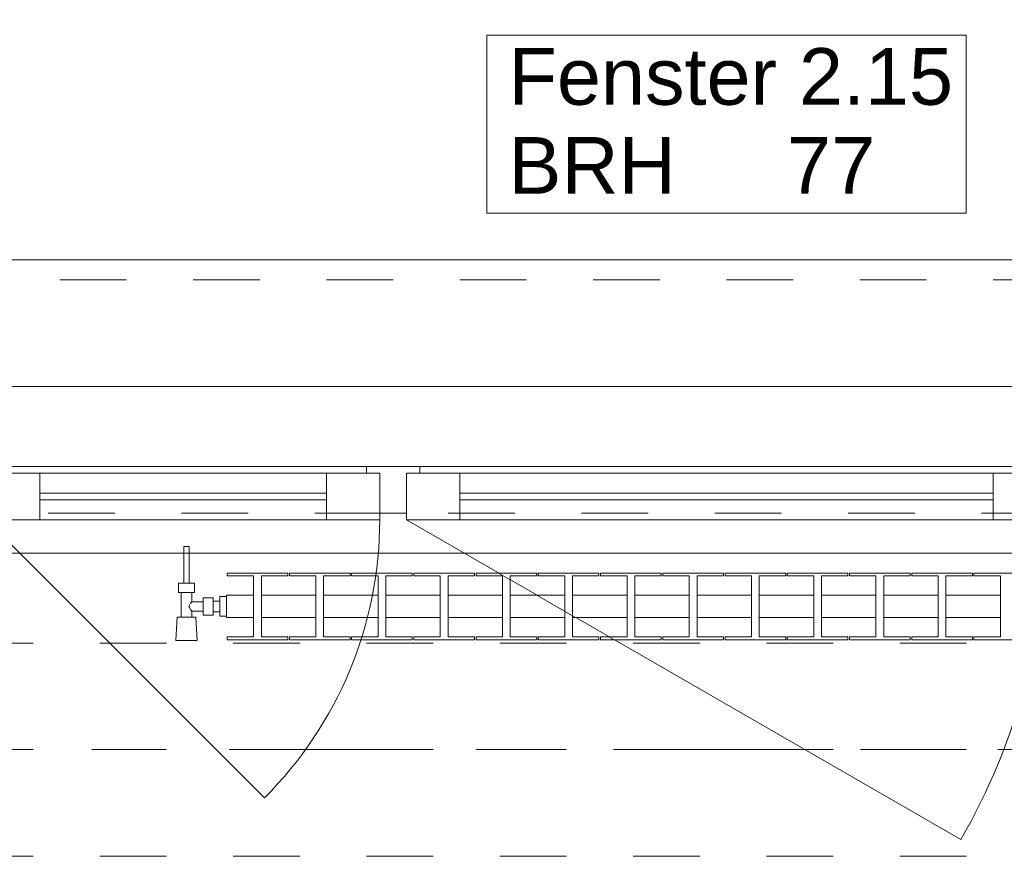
# Model space of a CAD drawing. Header units: metres. Extents: x -4 to 100, y -11 to 17.
# Tile 169 of 256: x 8.46 to 9.94, y 12.99 to 14.25. Entities that reach past the tile are written whole.
import ezdxf

# ---------------------------------------------------------------- set-up
doc = ezdxf.new("R2010")
doc.units = ezdxf.units.M
doc.header["$MEASUREMENT"] = 0
for name, pattern in [('Achse', [0.2, 0.1, -0.05, 0, -0.05]), ('Strichlinie doppelt', [0.546806, 0.264583, -0.105833, 0.070556, -0.105833]), ('Strichlinie eng', [0.115, 0.075, -0.04]), ('Untersicht', [0.1, 0.075, -0.025]), ('Wipeout_Contour', [1, 0, -1])]:
    doc.linetypes.add(name, pattern=pattern)
for name, color, linetype in [('152 - Bemaßung_ Beschriftung.Ausbau', 7, 'Continuous'), ('451 - Universal.Achsen Raster', 7, 'Continuous'), ('603 - Struktur.Bodenplatte_ Decke Roh', 7, 'Continuous'), ('604 - Struktur.Wand Aussen', 7, 'Continuous'), ('608 - Struktur.Träger', 7, 'Continuous'), ('650 - Abdeckung.Fußboden Aufbau', 7, 'Continuous'), ('801 - HKLSE.Heizung_ Klima_ Lüftung', 7, 'Continuous'), ('Neubau_653 - Abdeckung.TB Verkofferung', 7, 'Continuous')]:
    doc.layers.add(name, color=color, linetype=linetype)
doc.styles.add('ERSTELLTER_STIL_2', font='txt')
doc.dimstyles.new('ERSTELLTER_STIL__5', dxfattribs={"dimtxt": 0.1, "dimasz": 0.0532, "dimexe": 0.18, "dimexo": 0.0625, "dimgap": 0, "dimtad": 1, "dimtih": 1, "dimtoh": 1, "dimzin": 0, "dimdsep": 46, "dimtxsty": 'ERSTELLTER_STIL_2', "dimblk": 'ARROWHEAD_2', "dimblk1": 'ARROWHEAD_2', "dimblk2": 'ARROWHEAD_2', "dimcen": 0.09, "dimse1": 1, "dimse2": 1, "dimclrd": 7, "dimclre": 7, "dimclrt": 7, "dimazin": 0, "dimtfac": 1, "dimtdec": 4, "dimtmove": 0, "dimatfit": 3, "dimfxl": 1, "dimtolj": 1, "dimtzin": 0, "dimarcsym": 0})

# ---------------------------------------------------------------- blocks, each defined once
blk = doc.blocks.new('*D287')
at = {"layer": '152 - Bemaßung_ Beschriftung.Ausbau', "color": 7, "linetype": 'Continuous', "lineweight": 5}
for p, q in [((8.32, 14.8025), (8.32, 14.9075)), ((8.3402, 14.89), (8.2998, 14.82)), ((10.7402, 14.89), (10.6998, 14.82)), ((7.12, 14.855), (8.32, 14.855)), ((8.32, 14.855), (10.72, 14.855))]:
    blk.add_line(p, q, dxfattribs=at)
at = {"layer": '152 - Bemaßung_ Beschriftung.Ausbau', "color": 7, "lineweight": 5, "char_height": 0.1, "attachment_point": 7, "style": 'ERSTELLTER_STIL_2'}
for s, insert in [('\\A1;{\\pql;\\fArial|b0|i0|c0|p38;2,40}', (9.387, 14.875)), ('\\A1;{\\pql;\\fArial|b0|i0|c0|p38;2,01}', (9.387, 14.735))]:
    blk.add_mtext(s, dxfattribs=dict(at, insert=insert))
blk = doc.blocks.new('ARROWHEAD_2')
at = {"color": 0, "linetype": 'Continuous', "lineweight": 0}
for p, q in [((-0.378, -0.655), (0.378, 0.655)), ((0, 0), (-1, 0))]:
    blk.add_line(p, q, dxfattribs=at)
blk = doc.blocks.new('*D288')
at = {"layer": '152 - Bemaßung_ Beschriftung.Ausbau', "color": 7, "linetype": 'Continuous', "lineweight": 5}
for p, q in [((10.72, 14.8025), (10.72, 14.9075)), ((10.7402, 14.89), (10.6998, 14.82)), ((11.9952, 14.89), (11.9548, 14.82)), ((8.32, 14.855), (10.72, 14.855)), ((10.72, 14.855), (11.975, 14.855))]:
    blk.add_line(p, q, dxfattribs=at)
at = {"layer": '152 - Bemaßung_ Beschriftung.Ausbau', "color": 7, "lineweight": 5, "insert": (11.1894, 14.8556), "char_height": 0.1, "attachment_point": 7, "style": 'ERSTELLTER_STIL_2'}
blk.add_mtext('\\A1;{\\pql;\\fArial|b0|i0|c0|p38;1,25\\fArial|b0|i0|c0|p38;\\A1{\\H.66x;\\S5^  ;}}', dxfattribs=at)
blk = doc.blocks.new('*D321')
at = {"layer": '152 - Bemaßung_ Beschriftung.Ausbau', "color": 7, "linetype": 'Continuous', "lineweight": 5}
for p, q in [((7.795, 15.3025), (7.795, 15.4075)), ((7.6652, 15.39), (7.6248, 15.32)), ((7.8152, 15.39), (7.7748, 15.32)), ((7.645, 15.355), (7.795, 15.355)), ((7.795, 15.355), (11.25, 15.355))]:
    blk.add_line(p, q, dxfattribs=at)
blk = doc.blocks.new('*D322')
at = {"layer": '152 - Bemaßung_ Beschriftung.Ausbau', "color": 7, "linetype": 'Continuous', "lineweight": 5}
for p, q in [((7.8152, 15.39), (7.7748, 15.32)), ((11.2702, 15.39), (11.2298, 15.32)), ((7.795, 15.355), (11.25, 15.355))]:
    blk.add_line(p, q, dxfattribs=at)
at = {"layer": '152 - Bemaßung_ Beschriftung.Ausbau', "color": 7, "lineweight": 5, "char_height": 0.1, "attachment_point": 7, "style": 'ERSTELLTER_STIL_2'}
for s, insert in [('\\A1;{\\pql;\\fArial|b0|i0|c0|p38;3,45\\fArial|b0|i0|c0|p38;\\A1{\\H.66x;\\S5^  ;}}', (9.2885, 15.3556)), ('\\A1;{\\pql;\\fArial|b0|i0|c0|p38;16}', (11.078, 15.375))]:
    blk.add_mtext(s, dxfattribs=dict(at, insert=insert))
blk = doc.blocks.new('*D323')
at = {"layer": '152 - Bemaßung_ Beschriftung.Ausbau', "color": 7, "linetype": 'Continuous', "lineweight": 5}
for p, q in [((11.25, 15.3025), (11.25, 15.4075)), ((11.41, 15.3025), (11.41, 15.4075)), ((11.2702, 15.39), (11.2298, 15.32)), ((11.4302, 15.39), (11.3898, 15.32)), ((7.795, 15.355), (11.25, 15.355)), ((11.25, 15.355), (11.41, 15.355)), ((11.41, 15.355), (14.84, 15.355))]:
    blk.add_line(p, q, dxfattribs=at)
blk = doc.blocks.new('*D359')
at = {"layer": '152 - Bemaßung_ Beschriftung.Ausbau', "color": 7, "linetype": 'Continuous', "lineweight": 5}
for p, q in [((7.88, 15.8025), (7.88, 15.9075)), ((11.18, 15.8025), (11.18, 15.9075)), ((7.9002, 15.89), (7.8598, 15.82)), ((11.2002, 15.89), (11.1598, 15.82)), ((7.58, 15.855), (7.88, 15.855)), ((7.88, 15.855), (11.18, 15.855)), ((11.18, 15.855), (11.48, 15.855))]:
    blk.add_line(p, q, dxfattribs=at)
at = {"layer": '152 - Bemaßung_ Beschriftung.Ausbau', "color": 7, "lineweight": 5, "insert": (9.397, 15.875), "char_height": 0.1, "attachment_point": 7, "style": 'ERSTELLTER_STIL_2'}
blk.add_mtext('\\A1;{\\pql;\\fArial|b0|i0|c0|p38;3,30}', dxfattribs=at)

msp = doc.modelspace()

# ---------------------------------------------------------------- linework, layer by layer
at = {"layer": '451 - Universal.Achsen Raster', "color": 160, "linetype": 'Strichlinie doppelt', "lineweight": 9, "true_color": 0x3232ff}
msp.add_line((64.935, 13.15), (-3.175, 13.15), dxfattribs=at)
at = {"layer": '603 - Struktur.Bodenplatte_ Decke Roh', "color": 7, "linetype": 'Continuous', "lineweight": 18, "flags": 128}
msp.add_lwpolyline([(47.48, 13.695), (14.78, 13.695), (14.78, 13.455), (14.78, 13), (14.84, 13), (14.84, 8.585), (13.03, 8.585), (13.03, 8.725), (11.41, 8.725), (11.41, 13), (11.48, 13), (11.48, 13.455), (11.48, 13.695), (-0.015, 13.695)], dxfattribs=at)
at = {"layer": '604 - Struktur.Wand Aussen', "color": 7, "linetype": 'Continuous', "lineweight": 9}
msp.add_line((10.62, 13.885), (8.42, 13.885), dxfattribs=at)
at = {"layer": '604 - Struktur.Wand Aussen', "color": 7, "linetype": 'Strichlinie eng', "lineweight": 9}
msp.add_line((10.62, 13.855), (8.42, 13.855), dxfattribs=at)
at = {"layer": '604 - Struktur.Wand Aussen', "color": 7, "linetype": 'Continuous', "lineweight": 13}
for p, q in [((8.43, 13.575), (8.98, 13.575)), ((8.98, 13.565), (8.98, 13.575)), ((8.98, 13.575), (9.02, 13.575)), ((9.02, 13.575), (9.06, 13.575)), ((9.06, 13.575), (9.98, 13.575)), ((9.06, 13.575), (9.06, 13.565)), ((8.41, 13.565), (8.49, 13.565)), ((8.49, 13.565), (8.92, 13.565)), ((8.49, 13.565), (8.49, 13.495)), ((8.92, 13.495), (8.92, 13.565)), ((8.92, 13.565), (9, 13.565)), ((9, 13.565), (8.98, 13.565)), ((9, 13.505), (9, 13.565)), ((9, 13.565), (9, 13.495)), ((9.06, 13.565), (9.04, 13.565)), ((9.04, 13.565), (9.04, 13.505)), ((9.04, 13.495), (9.04, 13.565)), ((9.04, 13.565), (9.12, 13.565)), ((9.12, 13.565), (9.92, 13.565)), ((9.12, 13.565), (9.12, 13.495)), ((9.92, 13.495), (9.92, 13.565)), ((9.92, 13.565), (10, 13.565)), ((8.49, 13.535), (8.92, 13.535)), ((9.12, 13.535), (9.92, 13.535)), ((8.92, 13.525), (8.49, 13.525)), ((9.92, 13.525), (9.12, 13.525)), ((9.02, 13.505), (9, 13.505)), ((9.04, 13.505), (9.02, 13.505)), ((8.49, 13.495), (8.41, 13.495)), ((8.92, 13.495), (8.49, 13.495)), ((9, 13.495), (8.92, 13.495)), ((9.12, 13.495), (9.04, 13.495)), ((9.92, 13.495), (9.12, 13.495)), ((10, 13.495), (9.92, 13.495))]:
    msp.add_line(p, q, dxfattribs=at)
at = {"layer": '604 - Struktur.Wand Aussen', "color": 7, "linetype": 'Continuous', "lineweight": 9, "flags": 128}
msp.add_lwpolyline([(9.1606, 13.955), (9.8794, 13.955), (9.8794, 14.0886), (9.8794, 14.2221), (9.1606, 14.2221), (9.1606, 14.0886)], close=True, dxfattribs=at)
at = {"layer": '608 - Struktur.Träger', "color": 7, "linetype": 'Achse', "lineweight": 9}
msp.add_line((0.38, 13.15), (11.48, 13.15), dxfattribs=at)
at = {"layer": '608 - Struktur.Träger', "color": 7, "linetype": 'Untersicht', "lineweight": 13}
msp.add_line((0.38, 12.99), (11.48, 12.99), dxfattribs=at)
at = {"layer": '650 - Abdeckung.Fußboden Aufbau', "color": 7, "linetype": 'Continuous', "lineweight": 13, "flags": 128}
msp.add_lwpolyline([(11.17, 8.2275), (11.17, 8.51), (11.25, 8.51), (11.25, 12.99), (11.17, 12.99), (11.17, 13.445), (7.89, 13.445), (7.89, 12.99), (7.795, 12.99)], dxfattribs=at)
at = {"layer": 'Neubau_653 - Abdeckung.TB Verkofferung', "color": 1, "linetype": 'Untersicht', "lineweight": 9}
msp.add_line((0.7025, 13.505), (11.25, 13.505), dxfattribs=at)

# ---------------------------------------------------------------- texts
at = {"layer": '604 - Struktur.Wand Aussen', "color": 7, "lineweight": 9, "char_height": 0.085, "style": 'ERSTELLTER_STIL_2'}
for s, insert, attachment_point in [('\\A1;{\\pql;\\pt0;\\fArial|b0|i0|c0|p38;Fenster 2.15}', (9.1932, 14.1163), 7), ('\\A1;{\\pql;\\pt0;\\fArial|b0|i0|c0|p38;}', (9.7399, 14.0886), 1), ('\\A1;{\\pql;\\pt0;\\fArial|b0|i0|c0|p38;BRH}', (9.1932, 14.0691), 1), ('\\A1;{\\pql;\\pt0,0.05;\\fArial|b0|i0|c0|p38;77\\fArial|b0|i0|c0|p38;\\A1{\\H.66x;\\S^  ;}\\fArial|b0|i0|c0|p38;\\fArial|b0|i0|c0|p38;\\A1{\\H.66x;\\S^  ;}}', (9.6109, 14.0691), 1)]:
    msp.add_mtext(s, dxfattribs=dict(at, insert=insert, attachment_point=attachment_point))

# ---------------------------------------------------------------- dimensions: what is measured, and where the dimension line sits
at = {"layer": '152 - Bemaßung_ Beschriftung.Ausbau', "color": 7, "linetype": 'Continuous', "lineweight": 5}
for base, p1, p2, picture, middle in [((11.97499, 14.855), (10.72, 13.575), (11.97499, 13.695), '*D288', (11.45437, 14.925)), ((10.72, 14.855), (8.32, 13.575), (10.72, 13.575), '*D287', (9.5169, 14.925))]:
    dim = msp.add_linear_dim(base=base, p1=p1, p2=p2, angle=0, dimstyle='ERSTELLTER_STIL__5', dxfattribs=at)
    dim.commit()
    dim.dimension.update_dxf_attribs({"geometry": picture, "text_midpoint": middle, "dimtype": 160})

# ---------------------------------------------------------------- next in the draw order: wipeouts: each hides what was drawn before it
at = {"color": 254, "linetype": 'Wipeout_Contour', "lineweight": 0, "ltscale": 3997.284571}
msp.add_wipeout([(8.77, 13.3817), (8.77, 13.3483), (8.8108, 13.3483), (8.8108, 13.3192), (8.7712, 13.3192), (8.7712, 13.315), (8.8622, 13.315), (8.8622, 13.3192), (8.8225, 13.3192), (8.8225, 13.3483), (8.9042, 13.3483), (8.9042, 13.3192), (8.8645, 13.3192), (8.8645, 13.315), (8.9555, 13.315), (8.9555, 13.3192), (8.9158, 13.3192), (8.9158, 13.3483), (8.9975, 13.3483), (8.9975, 13.3192), (8.9578, 13.3192), (8.9578, 13.315), (9.0488, 13.315), (9.0488, 13.3192), (9.0092, 13.3192), (9.0092, 13.3483), (9.0908, 13.3483), (9.0908, 13.3192), (9.0512, 13.3192), (9.0512, 13.315), (9.1422, 13.315), (9.1422, 13.3192), (9.1025, 13.3192), (9.1025, 13.3483), (9.1842, 13.3483), (9.1842, 13.3192), (9.1445, 13.3192), (9.1445, 13.315), (9.2355, 13.315), (9.2355, 13.3192), (9.1958, 13.3192), (9.1958, 13.3483), (9.2775, 13.3483), (9.2775, 13.3192), (9.2378, 13.3192), (9.2378, 13.315), (9.3288, 13.315), (9.3288, 13.3192), (9.2892, 13.3192), (9.2892, 13.3483), (9.3708, 13.3483), (9.3708, 13.3192), (9.3312, 13.3192), (9.3312, 13.315), (9.4222, 13.315), (9.4222, 13.3192), (9.3825, 13.3192), (9.3825, 13.3483), (9.4642, 13.3483), (9.4642, 13.3192), (9.4245, 13.3192), (9.4245, 13.315), (9.5155, 13.315), (9.5155, 13.3192), (9.4758, 13.3192), (9.4758, 13.3483), (9.5575, 13.3483), (9.5575, 13.3192), (9.5178, 13.3192), (9.5178, 13.315), (9.6088, 13.315), (9.6088, 13.3192), (9.5692, 13.3192), (9.5692, 13.3483), (9.6508, 13.3483), (9.6508, 13.3192), (9.6112, 13.3192), (9.6112, 13.315), (9.7022, 13.315), (9.7022, 13.3192), (9.6625, 13.3192), (9.6625, 13.3483), (9.7442, 13.3483), (9.7442, 13.3192), (9.7045, 13.3192), (9.7045, 13.315), (9.7955, 13.315), (9.7955, 13.3192), (9.7558, 13.3192), (9.7558, 13.3483), (9.8375, 13.3483), (9.8375, 13.3192), (9.7978, 13.3192), (9.7978, 13.315), (9.8888, 13.315), (9.8888, 13.3192), (9.8492, 13.3192), (9.8492, 13.3483), (9.9308, 13.3483), (9.9308, 13.3192), (9.8912, 13.3192), (9.8912, 13.315), (9.9822, 13.315), (9.9822, 13.3192), (9.9425, 13.3192), (9.9425, 13.3483), (10.0242, 13.3483), (10.0242, 13.3192), (9.9845, 13.3192), (9.9845, 13.315), (10.0755, 13.315), (10.0755, 13.3192), (10.0358, 13.3192), (10.0358, 13.3483), (10.1175, 13.3483), (10.1175, 13.3192), (10.0778, 13.3192), (10.0778, 13.315), (10.1688, 13.315), (10.1688, 13.3192), (10.1292, 13.3192), (10.1292, 13.3483), (10.17, 13.3483), (10.17, 13.3817), (10.1292, 13.3817), (10.1292, 13.4108), (10.1688, 13.4108), (10.1688, 13.415), (10.0778, 13.415), (10.0778, 13.4108), (10.1175, 13.4108), (10.1175, 13.3817), (10.0358, 13.3817), (10.0358, 13.4108), (10.0755, 13.4108), (10.0755, 13.415), (9.9845, 13.415), (9.9845, 13.4108), (10.0242, 13.4108), (10.0242, 13.3817), (9.9425, 13.3817), (9.9425, 13.4108), (9.9822, 13.4108), (9.9822, 13.415), (9.8912, 13.415), (9.8912, 13.4108), (9.9308, 13.4108), (9.9308, 13.3817), (9.8492, 13.3817), (9.8492, 13.4108), (9.8888, 13.4108), (9.8888, 13.415), (9.7978, 13.415), (9.7978, 13.4108), (9.8375, 13.4108), (9.8375, 13.3817), (9.7558, 13.3817), (9.7558, 13.4108), (9.7955, 13.4108), (9.7955, 13.415), (9.7045, 13.415), (9.7045, 13.4108), (9.7442, 13.4108), (9.7442, 13.3817), (9.6625, 13.3817), (9.6625, 13.4108), (9.7022, 13.4108), (9.7022, 13.415), (9.6112, 13.415), (9.6112, 13.4108), (9.6508, 13.4108), (9.6508, 13.3817), (9.5692, 13.3817), (9.5692, 13.4108), (9.6088, 13.4108), (9.6088, 13.415), (9.5178, 13.415), (9.5178, 13.4108), (9.5575, 13.4108), (9.5575, 13.3817), (9.4758, 13.3817), (9.4758, 13.4108), (9.5155, 13.4108), (9.5155, 13.415), (9.4245, 13.415), (9.4245, 13.4108), (9.4642, 13.4108), (9.4642, 13.3817), (9.3825, 13.3817), (9.3825, 13.4108), (9.4222, 13.4108), (9.4222, 13.415), (9.3312, 13.415), (9.3312, 13.4108), (9.3708, 13.4108), (9.3708, 13.3817), (9.2892, 13.3817), (9.2892, 13.4108), (9.3288, 13.4108), (9.3288, 13.415), (9.2378, 13.415), (9.2378, 13.4108), (9.2775, 13.4108), (9.2775, 13.3817), (9.1958, 13.3817), (9.1958, 13.4108), (9.2355, 13.4108), (9.2355, 13.415), (9.1445, 13.415), (9.1445, 13.4108), (9.1842, 13.4108), (9.1842, 13.3817), (9.1025, 13.3817), (9.1025, 13.4108), (9.1422, 13.4108), (9.1422, 13.415), (9.0512, 13.415), (9.0512, 13.4108), (9.0908, 13.4108), (9.0908, 13.3817), (9.0092, 13.3817), (9.0092, 13.4108), (9.0488, 13.4108), (9.0488, 13.415), (8.9578, 13.415), (8.9578, 13.4108), (8.9975, 13.4108), (8.9975, 13.3817), (8.9158, 13.3817), (8.9158, 13.4108), (8.9555, 13.4108), (8.9555, 13.415), (8.8645, 13.415), (8.8645, 13.4108), (8.9042, 13.4108), (8.9042, 13.3817), (8.8225, 13.3817), (8.8225, 13.4108), (8.8622, 13.4108), (8.8622, 13.415), (8.7712, 13.415), (8.7712, 13.4108), (8.8108, 13.4108), (8.8108, 13.3817)], dxfattribs=at).dxf.layer = '801 - HKLSE.Heizung_ Klima_ Lüftung'

# ---------------------------------------------------------------- next in the draw order: linework, layer by layer
at = {"layer": '604 - Struktur.Wand Aussen', "color": 7, "linetype": 'Continuous', "lineweight": 9}
msp.add_line((9.04, 13.495), (9.8714, 13.015), dxfattribs=at)
for centre, radius, start in [((8.41, 13.495), 0.59, 315), ((9.04, 13.495), 0.96, 330)]:
    msp.add_arc(centre, radius, start, 0, dxfattribs=at)
at = {"layer": '801 - HKLSE.Heizung_ Klima_ Lüftung', "color": 7, "linetype": 'Continuous', "lineweight": 5}
for p, q in [((8.8108, 13.4108), (8.8108, 13.3192)), ((8.8225, 13.3192), (8.8225, 13.4108)), ((8.8225, 13.4108), (8.8622, 13.4108)), ((8.8622, 13.4108), (8.8622, 13.415)), ((8.8645, 13.415), (8.8645, 13.4108)), ((8.9555, 13.415), (8.8645, 13.415)), ((8.8645, 13.415), (8.8645, 13.4108)), ((8.8645, 13.4108), (8.9042, 13.4108)), ((8.9042, 13.4108), (8.9042, 13.3192)), ((8.9158, 13.3192), (8.9158, 13.4108)), ((8.9158, 13.4108), (8.9555, 13.4108)), ((8.9555, 13.4108), (8.9555, 13.415)), ((8.9555, 13.4108), (8.9555, 13.415)), ((9.0488, 13.415), (8.9578, 13.415)), ((8.9578, 13.415), (8.9578, 13.4108)), ((8.9578, 13.4108), (8.9975, 13.4108)), ((8.9975, 13.4108), (8.9975, 13.3192)), ((9.0092, 13.3192), (9.0092, 13.4108)), ((9.0092, 13.4108), (9.0488, 13.4108)), ((9.0488, 13.4108), (9.0488, 13.415)), ((9.0488, 13.4108), (9.0488, 13.415)), ((9.1422, 13.415), (9.0512, 13.415)), ((9.0512, 13.415), (9.0512, 13.4108)), ((9.0512, 13.4108), (9.0908, 13.4108)), ((9.0908, 13.4108), (9.0908, 13.3192)), ((9.1025, 13.3192), (9.1025, 13.4108)), ((9.1025, 13.4108), (9.1422, 13.4108)), ((9.1422, 13.4108), (9.1422, 13.415)), ((9.1445, 13.415), (9.1445, 13.4108)), ((9.2355, 13.415), (9.1445, 13.415)), ((9.1445, 13.415), (9.1445, 13.4108)), ((9.1445, 13.4108), (9.1842, 13.4108)), ((9.1842, 13.4108), (9.1842, 13.3192)), ((9.1958, 13.3192), (9.1958, 13.4108)), ((9.1958, 13.4108), (9.2355, 13.4108)), ((9.2355, 13.4108), (9.2355, 13.415)), ((9.2355, 13.4108), (9.2355, 13.415)), ((9.3288, 13.415), (9.2378, 13.415)), ((9.2378, 13.415), (9.2378, 13.4108)), ((9.2378, 13.4108), (9.2775, 13.4108)), ((9.2775, 13.4108), (9.2775, 13.3192)), ((9.2892, 13.3192), (9.2892, 13.4108)), ((9.2892, 13.4108), (9.3288, 13.4108)), ((9.3288, 13.4108), (9.3288, 13.415)), ((9.3312, 13.415), (9.3312, 13.4108)), ((9.4222, 13.415), (9.3312, 13.415)), ((9.3312, 13.415), (9.3312, 13.4108)), ((9.3312, 13.4108), (9.3708, 13.4108)), ((9.3708, 13.4108), (9.3708, 13.3192)), ((9.3825, 13.3192), (9.3825, 13.4108)), ((9.3825, 13.4108), (9.4222, 13.4108)), ((9.4222, 13.4108), (9.4222, 13.415)), ((9.5155, 13.415), (9.4245, 13.415)), ((9.4245, 13.415), (9.4245, 13.4108)), ((9.4245, 13.4108), (9.4642, 13.4108)), ((9.4642, 13.4108), (9.4642, 13.3192)), ((9.4758, 13.3192), (9.4758, 13.4108)), ((9.4758, 13.4108), (9.5155, 13.4108)), ((9.5155, 13.4108), (9.5155, 13.415)), ((9.5155, 13.4108), (9.5155, 13.415)), ((9.6088, 13.415), (9.5178, 13.415)), ((9.5178, 13.415), (9.5178, 13.4108)), ((9.5178, 13.4108), (9.5575, 13.4108)), ((9.5575, 13.4108), (9.5575, 13.3192)), ((9.5692, 13.3192), (9.5692, 13.4108)), ((9.5692, 13.4108), (9.6088, 13.4108)), ((9.6088, 13.4108), (9.6088, 13.415)), ((9.6088, 13.4108), (9.6088, 13.415)), ((9.6112, 13.415), (9.6112, 13.4108)), ((9.7022, 13.415), (9.6112, 13.415)), ((9.6112, 13.415), (9.6112, 13.4108)), ((9.6112, 13.4108), (9.6508, 13.4108)), ((9.6508, 13.4108), (9.6508, 13.3192)), ((9.6625, 13.3192), (9.6625, 13.4108)), ((9.6625, 13.4108), (9.7022, 13.4108)), ((9.7022, 13.4108), (9.7022, 13.415)), ((9.7955, 13.415), (9.7045, 13.415)), ((9.7045, 13.415), (9.7045, 13.4108)), ((9.7045, 13.4108), (9.7442, 13.4108)), ((9.7442, 13.4108), (9.7442, 13.3192)), ((9.7558, 13.3192), (9.7558, 13.4108)), ((9.7558, 13.4108), (9.7955, 13.4108)), ((9.7955, 13.4108), (9.7955, 13.415)), ((9.8888, 13.415), (9.7978, 13.415)), ((9.7978, 13.415), (9.7978, 13.4108)), ((9.7978, 13.4108), (9.8375, 13.4108)), ((9.8375, 13.4108), (9.8375, 13.3192)), ((9.8492, 13.3192), (9.8492, 13.4108)), ((9.8492, 13.4108), (9.8888, 13.4108)), ((9.8888, 13.4108), (9.8888, 13.415)), ((9.8888, 13.4108), (9.8888, 13.415)), ((9.8912, 13.415), (9.8912, 13.4108)), ((9.9822, 13.415), (9.8912, 13.415)), ((9.8912, 13.415), (9.8912, 13.4108)), ((9.8912, 13.4108), (9.9308, 13.4108)), ((9.9308, 13.4108), (9.9308, 13.3192)), ((8.8225, 13.3817), (8.9042, 13.3817)), ((8.9158, 13.3817), (8.9975, 13.3817)), ((9.0092, 13.3817), (9.0908, 13.3817)), ((9.1025, 13.3817), (9.1842, 13.3817)), ((9.1958, 13.3817), (9.2775, 13.3817)), ((9.2892, 13.3817), (9.3708, 13.3817)), ((9.3825, 13.3817), (9.4642, 13.3817)), ((9.4758, 13.3817), (9.5575, 13.3817)), ((9.5692, 13.3817), (9.6508, 13.3817)), ((9.6625, 13.3817), (9.7442, 13.3817)), ((9.7558, 13.3817), (9.8375, 13.3817)), ((9.8492, 13.3817), (9.9308, 13.3817)), ((8.8225, 13.3483), (8.9042, 13.3483)), ((8.9158, 13.3483), (8.9975, 13.3483)), ((9.0092, 13.3483), (9.0908, 13.3483)), ((9.1025, 13.3483), (9.1842, 13.3483)), ((9.1958, 13.3483), (9.2775, 13.3483)), ((9.2892, 13.3483), (9.3708, 13.3483)), ((9.3825, 13.3483), (9.4642, 13.3483)), ((9.4758, 13.3483), (9.5575, 13.3483)), ((9.5692, 13.3483), (9.6508, 13.3483)), ((9.6625, 13.3483), (9.7442, 13.3483)), ((9.7558, 13.3483), (9.8375, 13.3483)), ((9.8492, 13.3483), (9.9308, 13.3483)), ((8.8622, 13.3192), (8.8225, 13.3192)), ((8.8622, 13.315), (8.8622, 13.3192)), ((8.8645, 13.3192), (8.8645, 13.315)), ((8.9042, 13.3192), (8.8645, 13.3192)), ((8.8645, 13.3192), (8.8645, 13.315)), ((8.8645, 13.315), (8.9555, 13.315)), ((8.8645, 13.315), (8.9555, 13.315)), ((8.9555, 13.3192), (8.9158, 13.3192)), ((8.9555, 13.315), (8.9555, 13.3192)), ((8.9555, 13.315), (8.9555, 13.3192)), ((8.9975, 13.3192), (8.9578, 13.3192)), ((8.9578, 13.3192), (8.9578, 13.315)), ((8.9578, 13.315), (9.0488, 13.315)), ((8.9578, 13.315), (9.0488, 13.315)), ((9.0488, 13.3192), (9.0092, 13.3192)), ((9.0488, 13.315), (9.0488, 13.3192)), ((9.0488, 13.315), (9.0488, 13.3192)), ((9.0908, 13.3192), (9.0512, 13.3192)), ((9.0512, 13.3192), (9.0512, 13.315)), ((9.0512, 13.315), (9.1422, 13.315)), ((9.0512, 13.315), (9.1422, 13.315)), ((9.1422, 13.3192), (9.1025, 13.3192)), ((9.1422, 13.315), (9.1422, 13.3192)), ((9.1445, 13.3192), (9.1445, 13.315)), ((9.1842, 13.3192), (9.1445, 13.3192)), ((9.1445, 13.3192), (9.1445, 13.315)), ((9.1445, 13.315), (9.2355, 13.315)), ((9.1445, 13.315), (9.2355, 13.315)), ((9.2355, 13.3192), (9.1958, 13.3192)), ((9.2355, 13.315), (9.2355, 13.3192)), ((9.2355, 13.315), (9.2355, 13.3192)), ((9.2775, 13.3192), (9.2378, 13.3192)), ((9.2378, 13.3192), (9.2378, 13.315)), ((9.2378, 13.315), (9.3288, 13.315)), ((9.2378, 13.315), (9.3288, 13.315)), ((9.3288, 13.3192), (9.2892, 13.3192)), ((9.3288, 13.315), (9.3288, 13.3192)), ((9.3312, 13.3192), (9.3312, 13.315)), ((9.3708, 13.3192), (9.3312, 13.3192)), ((9.3312, 13.3192), (9.3312, 13.315)), ((9.3312, 13.315), (9.4222, 13.315)), ((9.3312, 13.315), (9.4222, 13.315)), ((9.4222, 13.3192), (9.3825, 13.3192)), ((9.4222, 13.315), (9.4222, 13.3192)), ((9.4642, 13.3192), (9.4245, 13.3192)), ((9.4245, 13.3192), (9.4245, 13.315)), ((9.4245, 13.315), (9.5155, 13.315)), ((9.4245, 13.315), (9.5155, 13.315)), ((9.5155, 13.3192), (9.4758, 13.3192)), ((9.5155, 13.315), (9.5155, 13.3192)), ((9.5155, 13.315), (9.5155, 13.3192)), ((9.5575, 13.3192), (9.5178, 13.3192)), ((9.5178, 13.3192), (9.5178, 13.315)), ((9.5178, 13.315), (9.6088, 13.315)), ((9.5178, 13.315), (9.6088, 13.315)), ((9.6088, 13.3192), (9.5692, 13.3192)), ((9.6088, 13.315), (9.6088, 13.3192)), ((9.6088, 13.315), (9.6088, 13.3192)), ((9.6112, 13.3192), (9.6112, 13.315)), ((9.6508, 13.3192), (9.6112, 13.3192)), ((9.6112, 13.3192), (9.6112, 13.315)), ((9.6112, 13.315), (9.7022, 13.315)), ((9.6112, 13.315), (9.7022, 13.315)), ((9.7022, 13.3192), (9.6625, 13.3192)), ((9.7022, 13.315), (9.7022, 13.3192)), ((9.7442, 13.3192), (9.7045, 13.3192)), ((9.7045, 13.3192), (9.7045, 13.315)), ((9.7045, 13.315), (9.7955, 13.315)), ((9.7045, 13.315), (9.7955, 13.315)), ((9.7955, 13.3192), (9.7558, 13.3192)), ((9.7955, 13.315), (9.7955, 13.3192)), ((9.8375, 13.3192), (9.7978, 13.3192)), ((9.7978, 13.3192), (9.7978, 13.315)), ((9.7978, 13.315), (9.8888, 13.315)), ((9.7978, 13.315), (9.8888, 13.315)), ((9.8888, 13.3192), (9.8492, 13.3192)), ((9.8888, 13.315), (9.8888, 13.3192)), ((9.8888, 13.315), (9.8888, 13.3192)), ((9.8912, 13.3192), (9.8912, 13.315)), ((9.9308, 13.3192), (9.8912, 13.3192)), ((9.8912, 13.3192), (9.8912, 13.315)), ((9.8912, 13.315), (9.9822, 13.315)), ((9.8912, 13.315), (9.9822, 13.315))]:
    msp.add_line(p, q, dxfattribs=at)

# ---------------------------------------------------------------- next in the draw order: wipeouts: each hides what was drawn before it
at = {"color": 254, "linetype": 'Wipeout_Contour', "lineweight": 0, "ltscale": 509.559947}
msp.add_wipeout([(8.77, 13.3503), (8.77, 13.3797), (8.76, 13.3797), (8.76, 13.373), (8.75, 13.373), (8.75, 13.378), (8.735, 13.378), (8.735, 13.372), (8.718, 13.372), (8.718, 13.386), (8.722, 13.386), (8.722, 13.4), (8.714, 13.4), (8.714, 13.455), (8.706, 13.455), (8.706, 13.4), (8.698, 13.4), (8.698, 13.386), (8.702, 13.386), (8.702, 13.349), (8.696, 13.349), (8.694, 13.314), (8.726, 13.314), (8.724, 13.349), (8.718, 13.349), (8.718, 13.358), (8.735, 13.358), (8.735, 13.352), (8.75, 13.352), (8.75, 13.357), (8.76, 13.357), (8.76, 13.3503)], dxfattribs=at).dxf.layer = '801 - HKLSE.Heizung_ Klima_ Lüftung'

# ---------------------------------------------------------------- next in the draw order: linework, layer by layer
at = {"layer": '604 - Struktur.Wand Aussen', "color": 7, "linetype": 'Continuous', "lineweight": 9}
for p, q in [((8.41, 13.495), (8.8272, 13.0778)), ((10.71, 13.445), (8.33, 13.445))]:
    msp.add_line(p, q, dxfattribs=at)
at = {"layer": '604 - Struktur.Wand Aussen', "color": 7, "linetype": 'Strichlinie eng', "lineweight": 9}
msp.add_line((10.71, 13.445), (8.33, 13.445), dxfattribs=at)
at = {"layer": '608 - Struktur.Träger', "color": 7, "linetype": 'Untersicht', "lineweight": 13}
msp.add_line((0.38, 13.31), (11.48, 13.31), dxfattribs=at)
at = {"layer": '801 - HKLSE.Heizung_ Klima_ Lüftung', "color": 7, "linetype": 'Continuous', "lineweight": 5}
for p, q in [((8.7072, 13.455), (8.706, 13.455)), ((8.706, 13.455), (8.706, 13.4)), ((8.71, 13.455), (8.7072, 13.455)), ((8.7128, 13.455), (8.71, 13.455)), ((8.714, 13.455), (8.7128, 13.455)), ((8.714, 13.455), (8.714, 13.4)), ((8.7712, 13.415), (8.7712, 13.4108)), ((8.8622, 13.415), (8.7712, 13.415)), ((8.7712, 13.415), (8.7712, 13.4108)), ((8.7712, 13.4108), (8.8108, 13.4108)), ((8.704, 13.4), (8.698, 13.4)), ((8.698, 13.4), (8.698, 13.386)), ((8.716, 13.4), (8.704, 13.4)), ((8.7072, 13.4), (8.706, 13.4)), ((8.71, 13.4), (8.7072, 13.4)), ((8.7128, 13.4), (8.71, 13.4)), ((8.714, 13.4), (8.7128, 13.4)), ((8.722, 13.4), (8.716, 13.4)), ((8.722, 13.4), (8.722, 13.386)), ((8.704, 13.386), (8.698, 13.386)), ((8.702, 13.386), (8.702, 13.349)), ((8.716, 13.386), (8.704, 13.386)), ((8.722, 13.386), (8.716, 13.386)), ((8.718, 13.386), (8.718, 13.372)), ((8.76, 13.3797), (8.76, 13.365)), ((8.76, 13.3797), (8.77, 13.3797)), ((8.76, 13.3797), (8.76, 13.365)), ((8.76, 13.3797), (8.77, 13.3797)), ((8.77, 13.3817), (8.77, 13.3768)), ((8.77, 13.3817), (8.8108, 13.3817)), ((8.7153, 13.3679), (8.7139, 13.365)), ((8.7139, 13.365), (8.7153, 13.3621)), ((8.7163, 13.3699), (8.7158, 13.3689)), ((8.718, 13.372), (8.7163, 13.3699)), ((8.718, 13.372), (8.735, 13.372)), ((8.735, 13.378), (8.735, 13.3715)), ((8.735, 13.378), (8.75, 13.378)), ((8.735, 13.3715), (8.735, 13.3585)), ((8.75, 13.378), (8.75, 13.3715)), ((8.75, 13.373), (8.76, 13.373)), ((8.75, 13.3715), (8.75, 13.3585)), ((8.76, 13.373), (8.76, 13.3707)), ((8.76, 13.3707), (8.76, 13.365)), ((8.76, 13.365), (8.76, 13.3503)), ((8.76, 13.365), (8.76, 13.3503)), ((8.76, 13.365), (8.76, 13.3593)), ((8.77, 13.3768), (8.77, 13.365)), ((8.77, 13.365), (8.77, 13.3532)), ((8.696, 13.349), (8.694, 13.314)), ((8.7001, 13.349), (8.696, 13.349)), ((8.71, 13.349), (8.7001, 13.349)), ((8.7199, 13.349), (8.71, 13.349)), ((8.7158, 13.3611), (8.7163, 13.3601)), ((8.7163, 13.3601), (8.718, 13.358)), ((8.718, 13.358), (8.718, 13.349)), ((8.718, 13.358), (8.735, 13.358)), ((8.724, 13.349), (8.7199, 13.349)), ((8.724, 13.349), (8.726, 13.314)), ((8.735, 13.3585), (8.735, 13.352)), ((8.735, 13.352), (8.75, 13.352)), ((8.75, 13.3585), (8.75, 13.352)), ((8.75, 13.357), (8.76, 13.357)), ((8.76, 13.3593), (8.76, 13.357)), ((8.76, 13.3503), (8.77, 13.3503)), ((8.76, 13.3503), (8.77, 13.3503)), ((8.76, 13.3503), (8.77, 13.3503)), ((8.76, 13.3503), (8.77, 13.3503)), ((8.77, 13.3532), (8.77, 13.3483)), ((8.77, 13.3483), (8.8108, 13.3483)), ((8.6987, 13.314), (8.694, 13.314)), ((8.694, 13.314), (8.6987, 13.314)), ((8.71, 13.314), (8.6987, 13.314)), ((8.6987, 13.314), (8.71, 13.314)), ((8.7213, 13.314), (8.71, 13.314)), ((8.71, 13.314), (8.7213, 13.314)), ((8.7213, 13.314), (8.726, 13.314)), ((8.726, 13.314), (8.7213, 13.314)), ((8.7712, 13.3192), (8.7712, 13.315)), ((8.8108, 13.3192), (8.7712, 13.3192)), ((8.7712, 13.3192), (8.7712, 13.315)), ((8.7712, 13.315), (8.8622, 13.315)), ((8.7712, 13.315), (8.8622, 13.315))]:
    msp.add_line(p, q, dxfattribs=at)

# ---------------------------------------------------------------- next in the draw order: dimensions: what is measured, and where the dimension line sits
at = {"layer": '152 - Bemaßung_ Beschriftung.Ausbau', "color": 7, "linetype": 'Continuous', "lineweight": 5}
for base, p1, p2, picture, middle in [((11.18, 15.855), (7.88, 13.45), (11.18, 13.45), '*D359', (9.5268, 15.925)), ((11.25, 15.355), (7.79499, 10.74998), (11.25, 10.73589), '*D322', (9.55348, 15.425)), ((7.795, 15.355), (7.645, 10.75), (7.795, 10.75), '*D321', (7.5492, 15.425)), ((11.41, 15.355), (11.25, 10.7359), (11.41, 10.7359), '*D323', (11.1542, 15.425))]:
    dim = msp.add_linear_dim(base=base, p1=p1, p2=p2, angle=0, dimstyle='ERSTELLTER_STIL__5', dxfattribs=at)
    dim.commit()
    dim.dimension.update_dxf_attribs({"geometry": picture, "text_midpoint": middle, "dimtype": 160})

doc.saveas('drawing.dxf')
